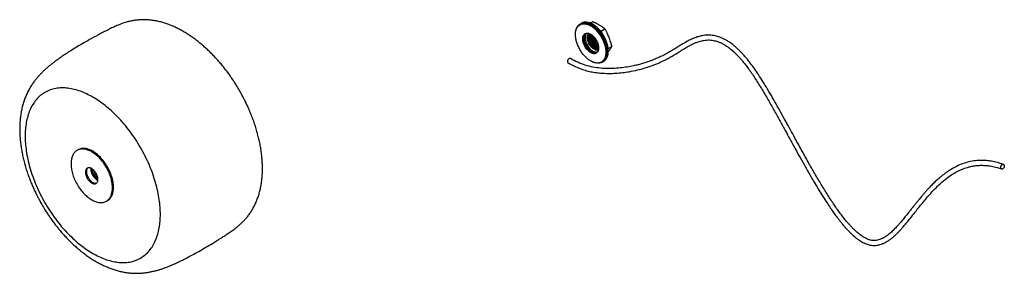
# Paper-space layout '_Isométrica' of a CAD drawing. Header units: millimetres. Extents: x -529 to 477, y -277 to -18.
import ezdxf

# ---------------------------------------------------------------- set-up
doc = ezdxf.new("R2010")
doc.units = ezdxf.units.MM

psp = doc.layouts.new('_Isométrica')

# ---------------------------------------------------------------- linework, layer by layer
at = {"color": 7, "linetype": 'Continuous', "lineweight": 25}
for p, q in [((53.9, -21.2), (56.3, -19.9)), ((43.9, -22.1), (43.5, -22.4)), ((43.6, -22.5), (43.8, -22.3)), ((45.3, -21.3), (44.3, -21.9)), ((65.3, -29.4), (63.8, -28.7)), ((65.3, -29.4), (69.1, -27.2)), ((65.9, -31.4), (65.3, -29.4)), ((47.6, -37.6), (47.5, -36.9)), ((53.6, -35), (54, -32.6)), ((54.5, -34.5), (54.7, -33)), ((71.2, -50.6), (71.2, -49.4)), ((72.4, -47.3), (72.2, -47)), ((72.4, -47.3), (76.2, -45.1)), ((66.8, -60.9), (67.8, -60.3)), ((70, -50.6), (70, -51)), ((70.7, -51), (70.6, -52)), ((65.7, -61.3), (64.2, -61.8)), ((66, -61.3), (66.4, -61.1)), ((-469.7, -150.8), (-470.7, -151.4)), ((-440.7, -203.3), (-439.7, -202.7))]:
    psp.add_line(p, q, dxfattribs=at)
for points, knots in [([(-304.7, -90.2), (-305.7, -88.4), (-307.2, -85.8), (-309.5, -82.2), (-311.5, -79.1), (-314, -75.4), (-316.7, -71.7), (-319.6, -67.9), (-322.7, -64), (-326, -60.2), (-329.4, -56.4), (-332.9, -52.8), (-336.5, -49.2), (-340.3, -45.8), (-344.1, -42.5), (-348, -39.3), (-351.9, -36.4), (-356, -33.6), (-360, -31), (-364.2, -28.6), (-368.3, -26.5), (-372.5, -24.5), (-376.7, -22.8), (-380.9, -21.4), (-385.1, -20.1), (-389.2, -19.2), (-393.4, -18.5), (-397.5, -18), (-401.6, -17.8), (-405.5, -17.9), (-409.3, -18.2), (-413, -18.7), (-416.4, -19.3), (-419.5, -20.1), (-422.4, -21), (-425.1, -21.9), (-427.6, -22.9), (-429.9, -23.8), (-432.1, -24.8), (-434.3, -25.8), (-436.4, -26.8), (-438.4, -27.9), (-440.5, -28.9), (-443.2, -30.3), (-448.4, -33), (-455.4, -36.8), (-463.3, -41.2), (-470, -45.1), (-475.7, -48.6), (-480.7, -51.8), (-485, -54.7), (-488.8, -57.3), (-492.2, -59.7), (-495.2, -61.9), (-497.9, -64.1), (-500.5, -66.2), (-503, -68.4), (-505.6, -70.8), (-508, -73.3), (-510.4, -75.8), (-512.7, -78.6), (-515, -81.5), (-517.2, -84.8), (-519.4, -88.4), (-521.4, -92.2), (-523.3, -96.2), (-524.8, -100.4), (-526.2, -104.8), (-527.3, -109.3), (-528.2, -114), (-528.8, -118.8), (-529.2, -123.6), (-529.4, -128.5), (-529.3, -133.5), (-529, -138.6), (-528.5, -143.7), (-527.8, -148.8), (-526.9, -154), (-525.8, -159.2), (-524.5, -164.4), (-523, -169.5), (-521.4, -174.7), (-519.5, -179.7), (-517.6, -184.7), (-515.5, -189.5), (-513.5, -193.9), (-511.6, -197.7), (-509.8, -201.1), (-508.2, -204.1), (-507.1, -206), (-506.7, -206.8)], [0, 0, 0, 0, 0.01437, 0.020198, 0.02987, 0.039907, 0.050669, 0.061894, 0.073477, 0.085333, 0.097404, 0.109646, 0.122026, 0.134518, 0.147104, 0.159766, 0.172491, 0.18527, 0.198092, 0.210947, 0.223827, 0.236722, 0.24962, 0.262508, 0.275365, 0.288162, 0.300855, 0.313385, 0.325659, 0.337546, 0.348875, 0.359457, 0.369134, 0.37784, 0.385612, 0.392566, 0.398861, 0.404668, 0.410163, 0.415516, 0.420899, 0.426431, 0.432274, 0.438619, 0.450456, 0.478489, 0.501514, 0.521338, 0.538354, 0.553006, 0.565693, 0.576761, 0.586511, 0.595208, 0.603026, 0.610436, 0.618443, 0.626406, 0.634484, 0.642826, 0.651625, 0.661082, 0.671399, 0.682771, 0.695357, 0.707498, 0.720227, 0.733338, 0.746659, 0.760071, 0.773497, 0.786894, 0.800246, 0.813549, 0.8268, 0.839998, 0.853145, 0.86624, 0.879282, 0.892269, 0.905192, 0.918037, 0.930775, 0.943342, 0.955594, 0.967099, 0.97671, 0.984585, 0.994019, 1, 1, 1, 1]), ([(69.1, -27.2), (68.9, -27.1), (68.6, -26.9), (68.1, -26.5), (67.7, -26.2), (67.2, -25.8), (66.7, -25.5), (65.9, -25), (64.8, -24.2), (63.2, -23.3), (61.5, -22.3), (60, -21.6), (58.7, -20.9), (57.5, -20.4), (56.7, -20), (56.3, -19.9)], [0, 0, 0, 0, 0.04324, 0.085769, 0.127593, 0.168716, 0.209144, 0.248881, 0.375717, 0.500002, 0.624284, 0.751123, 0.831285, 0.914231, 1, 1, 1, 1]), ([(38.9, -32.7), (38.9, -32.7), (38.8, -31.5), (39.1, -29.4), (39.9, -26.4), (41.4, -24), (43.5, -22.2), (46, -21.3), (48.9, -21.3), (51.6, -21.9), (53.3, -22.7), (54, -23.1)], [0, 0, 0, 0, 0.002002, 0.122209, 0.249617, 0.382322, 0.517843, 0.653363, 0.786068, 0.913476, 1, 1, 1, 1]), ([(38.9, -33.1), (38.9, -32), (39, -29.8), (39.9, -27), (41.3, -24.6), (43.4, -22.9), (45.9, -22), (48.6, -21.9), (51.1, -22.5), (52.7, -23.2), (53.2, -23.5)], [0, 0, 0, 0, 0.12276, 0.252873, 0.388396, 0.526795, 0.665193, 0.800716, 0.93083, 1, 1, 1, 1]), ([(44.3, -21.9), (45.1, -21.6), (46.7, -20.9), (49.6, -20.8), (52.5, -21.6), (55.5, -23), (58.5, -25), (61.4, -27.7), (64.3, -31), (66.8, -34.9), (68.9, -39), (70.4, -43.2), (71.3, -47.1), (71.4, -49.5), (71.4, -50.6)], [0, 0, 0, 0, 0.087541, 0.173297, 0.25563, 0.33331, 0.41099, 0.493323, 0.579079, 0.666655, 0.754231, 0.839987, 0.92232, 1, 1, 1, 1]), ([(72.5, -50), (72.4, -48.9), (72.3, -46.5), (71.4, -42.5), (70, -38.4), (67.9, -34.3), (65.4, -30.4), (62.5, -27.1), (59.5, -24.4), (56.6, -22.3), (53.6, -20.9), (50.6, -20.2), (47.8, -20.2), (46.1, -21), (45.3, -21.3)], [0, 0, 0, 0, 0.07768, 0.160013, 0.245769, 0.333345, 0.420921, 0.506677, 0.58901, 0.66669, 0.74437, 0.826703, 0.912459, 1, 1, 1, 1]), ([(53.2, -23.5), (53.6, -23.7), (55, -24.3), (57.4, -26), (60.2, -28.6), (63, -31.9), (65.5, -35.6), (67.5, -39.7), (69, -43.7), (69.8, -47.4), (69.9, -49.6), (70, -50.6)], [0, 0, 0, 0, 0.049061, 0.161447, 0.280565, 0.404635, 0.531339, 0.658042, 0.782112, 0.90123, 1, 1, 1, 1]), ([(54, -23.1), (54.3, -23.2), (55.5, -23.8), (57.8, -25.4), (60.7, -28.1), (63.6, -31.4), (66.1, -35.3), (68.2, -39.4), (69.7, -43.6), (70.6, -47.5), (70.7, -49.9), (70.7, -51)], [0, 0, 0, 0, 0.031617, 0.144449, 0.26404, 0.388602, 0.515808, 0.643014, 0.767577, 0.887168, 1, 1, 1, 1]), ([(71, -51.8), (71, -51.5), (71.2, -50.1), (70.9, -47.3), (70, -43.4), (68.5, -39.2), (66.5, -35.1), (63.9, -31.2), (61.1, -27.9), (58.1, -25.2), (55.8, -23.6), (54.6, -23), (54.3, -22.9)], [0, 0, 0, 0, 0.0340715, 0.1430593, 0.2585755, 0.3788941, 0.501766, 0.6246379, 0.7449565, 0.8604727, 0.9694605, 1, 1, 1, 1]), ([(55.2, -23.1), (55, -23), (54.8, -22.9), (54.6, -22.8), (54.6, -22.8)], [0, 0, 0, 0, 0.904161, 1, 1, 1, 1]), ([(71, -49.2), (70.9, -48.5), (70.8, -46.6), (70, -43.1), (68.6, -39.1), (66.6, -35), (64.1, -31.3), (61.3, -28), (58.4, -25.3), (56.5, -24.1), (55.5, -23.5)], [0, 0, 0, 0, 0.079924, 0.208534, 0.342491, 0.479291, 0.616091, 0.750048, 0.878658, 1, 1, 1, 1]), ([(76.2, -45.1), (76.1, -44.8), (76, -44.3), (75.8, -43.5), (75.5, -42.7), (75.3, -41.9), (75.1, -41.1), (74.7, -39.9), (74.1, -38.1), (73.2, -35.8), (72.3, -33.6), (71.4, -31.7), (70.6, -30), (69.9, -28.7), (69.3, -27.7), (69.1, -27.2)], [0, 0, 0, 0, 0.043716, 0.086602, 0.128663, 0.169904, 0.210331, 0.249951, 0.377099, 0.501268, 0.624739, 0.751175, 0.830875, 0.913802, 1, 1, 1, 1]), ([(31.2, -61.7), (33, -62.7), (36.4, -64.6), (41.8, -67.1), (47.4, -69.2), (53.1, -70.7), (58.8, -71.8), (65.3, -72.5), (72.4, -72.8), (80, -72.6), (87.1, -71.9), (94.5, -70.9), (102.1, -69.3), (109.7, -67.3), (115.1, -65.5), (118.8, -64.1), (121, -63.2), (122.9, -62.5), (124.6, -61.7), (126.7, -60.8), (129.5, -59.5), (132.9, -57.8), (136.8, -55.6), (140.9, -53.2), (145.3, -50.4), (149.8, -47.6), (154.2, -45), (158, -43), (161.3, -41.5), (164.1, -40.5), (166.7, -39.7), (169.1, -39.1), (171.5, -38.7), (174.2, -38.5), (177.1, -38.6), (179.8, -39), (182.1, -39.5), (184.3, -40.2), (186.6, -41), (189.3, -42.3), (192.5, -44.2), (196.2, -46.7), (199.8, -49.7), (203.1, -52.9), (205.8, -55.6), (207.7, -57.8), (209.2, -59.6), (210.6, -61.2), (212.4, -63.5), (215, -66.8), (218.2, -71.2), (221.5, -76.2), (224.9, -81.3), (228.2, -86.7), (231.6, -92.4), (235.9, -99.7), (241, -108.7), (246.8, -119), (252, -128.6), (256.8, -137.3), (261.4, -145.7), (266.2, -154.4), (271.4, -163.7), (277, -173.7), (282.2, -182.6), (286.9, -190.4), (290.8, -196.8), (294.8, -203), (298.5, -208.6), (301.8, -213.5), (304.8, -217.6), (307.3, -220.9), (309.2, -223.4), (310.7, -225.1), (311.9, -226.6), (313.3, -228.4), (315.3, -230.7), (317.8, -233.4), (321.2, -236.7), (325.1, -240.3), (329.6, -243.6), (334, -246.1), (338.1, -247.7), (341.6, -248.4), (344.5, -248.6), (347.5, -248.4), (350.4, -247.7), (353.3, -246.7), (356.1, -245.4), (358.8, -243.7), (361.4, -241.8), (364.1, -239.7), (366.5, -237.4), (368.7, -235.2), (370.9, -233), (373.2, -230.4), (375.8, -227.4), (378.7, -224), (382.2, -219.6), (386, -214.8), (389.9, -209.8), (393.6, -205.3), (397.1, -201.1), (401.3, -196.2), (406.2, -190.9), (412.1, -185.1), (418.2, -180), (424.1, -175.8), (429.7, -172.6), (435.3, -170.1), (440.5, -168.4), (445.3, -167.3), (449.7, -166.7), (454, -166.6), (458.4, -166.7), (463.1, -167.3), (468.6, -168.4), (472.6, -169.7), (474.8, -170.4)], [0, 0, 0, 0, 0.009433, 0.018616, 0.027536, 0.036173, 0.044502, 0.052508, 0.063901, 0.074579, 0.08457, 0.093907, 0.106851, 0.118632, 0.129243, 0.133633, 0.137465, 0.140738, 0.143584, 0.146995, 0.152449, 0.159148, 0.167091, 0.176259, 0.185695, 0.197088, 0.207413, 0.216683, 0.223761, 0.230123, 0.235817, 0.241005, 0.245971, 0.251988, 0.258256, 0.263694, 0.268306, 0.271889, 0.276246, 0.281436, 0.287466, 0.294347, 0.30189, 0.308511, 0.313862, 0.317928, 0.320706, 0.323259, 0.326398, 0.332702, 0.340282, 0.348194, 0.356353, 0.364755, 0.373398, 0.382278, 0.398627, 0.414247, 0.429106, 0.441731, 0.453899, 0.466868, 0.480925, 0.496072, 0.512313, 0.522033, 0.532111, 0.542093, 0.551015, 0.558844, 0.565578, 0.571212, 0.575745, 0.578154, 0.580353, 0.583454, 0.587573, 0.592718, 0.598655, 0.607335, 0.615602, 0.623507, 0.631734, 0.637504, 0.643259, 0.648475, 0.655255, 0.661526, 0.668114, 0.675022, 0.68225, 0.689715, 0.697462, 0.704114, 0.710396, 0.717876, 0.726606, 0.736582, 0.7474, 0.763058, 0.776883, 0.788925, 0.800873, 0.81359, 0.831358, 0.850018, 0.86949, 0.885937, 0.90094, 0.914688, 0.928893, 0.938737, 0.948646, 0.958625, 0.966949, 0.976617, 0.987631, 1, 1, 1, 1]), ([(476.4, -165.7), (474.3, -165), (470.2, -163.6), (464.5, -162.4), (459.5, -161.8), (454.1, -161.5), (447.9, -161.8), (441.2, -163), (434.7, -164.9), (428.6, -167.6), (423, -170.6), (418.6, -173.6), (415, -176.3), (412, -178.7), (408.8, -181.5), (405.4, -184.6), (402.2, -187.9), (399.3, -191), (396.9, -193.7), (395, -195.8), (393.6, -197.5), (392.4, -199), (390.9, -200.7), (389.3, -202.7), (387.3, -205.1), (385.1, -207.8), (382.7, -210.8), (380, -214.3), (377, -218), (374, -221.7), (371.3, -225), (368.7, -227.9), (365.9, -230.9), (363.3, -233.5), (361.1, -235.6), (359.4, -237), (358, -238.1), (356.6, -239.1), (355.3, -240), (353.6, -241), (351.5, -242), (349, -242.9), (346.4, -243.5), (344.1, -243.6), (342.1, -243.4), (340.1, -243), (338.1, -242.3), (335.6, -241.2), (332.6, -239.5), (329.2, -237.1), (325.8, -234.2), (322.8, -231.3), (320.3, -228.7), (318.4, -226.6), (317, -225), (315.8, -223.5), (314, -221.3), (311.5, -218.1), (308.4, -214), (305.1, -209.5), (301.9, -204.7), (298.6, -199.7), (295.3, -194.5), (290.8, -187.2), (285.2, -177.8), (278.4, -166), (271.5, -153.6), (265.3, -142.4), (259.8, -132.3), (255.1, -123.7), (250.2, -114.9), (245.3, -106.2), (240.4, -97.5), (235.5, -89.1), (230.7, -81.2), (226.2, -74.2), (222, -68), (218.8, -63.6), (216.6, -60.7), (215.3, -59), (214, -57.5), (212.8, -56.1), (211.3, -54.3), (209.6, -52.4), (207.5, -50.3), (205.3, -48), (202.6, -45.6), (199.5, -43), (196.1, -40.6), (192.7, -38.5), (189.5, -36.9), (186.7, -35.7), (184, -34.8), (181.5, -34.2), (178.7, -33.8), (175.6, -33.5), (172.6, -33.6), (169.8, -33.9), (167.5, -34.4), (165.4, -34.9), (162.5, -35.7), (158.7, -37.2), (153.8, -39.6), (149.2, -42.2), (144.9, -44.8), (141.1, -47.2), (137.2, -49.6), (133.5, -51.8), (130.2, -53.5), (127.4, -54.9), (125, -56.1), (123.1, -56.9), (121.2, -57.7), (119, -58.7), (116.2, -59.8), (112.7, -61), (108.7, -62.3), (104.2, -63.6), (99.1, -64.8), (93.2, -66), (86.4, -67), (79.2, -67.6), (71.8, -67.8), (64.4, -67.5), (56.6, -66.4), (48.7, -64.4), (40.9, -61.4), (36.2, -58.8), (33.7, -57.4)], [0, 0, 0, 0, 0.012196, 0.023147, 0.032848, 0.041296, 0.056105, 0.070715, 0.085432, 0.100493, 0.114837, 0.128242, 0.136267, 0.145013, 0.154476, 0.164658, 0.175324, 0.184808, 0.192785, 0.199257, 0.203287, 0.207173, 0.212013, 0.217815, 0.224578, 0.2323, 0.240964, 0.249599, 0.261519, 0.27204, 0.281165, 0.289303, 0.298464, 0.308908, 0.314469, 0.319511, 0.323938, 0.327751, 0.33122, 0.335496, 0.34185, 0.348906, 0.355105, 0.360393, 0.365064, 0.368617, 0.372587, 0.377401, 0.383077, 0.389637, 0.396767, 0.40294, 0.407942, 0.411756, 0.41439, 0.416877, 0.419821, 0.425936, 0.433119, 0.440588, 0.448297, 0.456242, 0.464423, 0.472839, 0.490001, 0.507979, 0.526764, 0.546356, 0.559083, 0.572128, 0.585493, 0.599007, 0.61175, 0.62514, 0.637374, 0.648448, 0.658368, 0.667116, 0.670316, 0.673213, 0.675806, 0.678107, 0.681007, 0.685067, 0.688876, 0.693346, 0.69848, 0.704109, 0.711102, 0.717349, 0.722842, 0.728425, 0.732907, 0.737318, 0.742468, 0.748353, 0.754651, 0.760121, 0.764644, 0.768729, 0.773222, 0.782733, 0.793792, 0.806431, 0.81461, 0.823322, 0.832471, 0.840797, 0.847302, 0.8528, 0.857293, 0.860784, 0.863569, 0.867703, 0.87272, 0.878618, 0.88566, 0.89246, 0.900302, 0.909184, 0.919106, 0.930063, 0.93998, 0.950573, 0.961829, 0.973772, 0.986473, 1, 1, 1, 1]), ([(54.4, -60), (53.5, -59.5), (52.6, -58.8), (50.7, -57.3), (49.7, -56.4), (47.8, -54.5), (46.8, -53.4), (45, -51), (44.2, -49.7), (42.7, -47.1), (42, -45.7), (40.8, -43), (40.4, -41.6), (39.6, -39), (39.3, -37.7), (39, -35.3), (38.9, -34.1), (38.9, -33.1)], [0, 0, 0, 0, 0.125, 0.125, 0.25, 0.25, 0.375, 0.375, 0.5, 0.5, 0.625, 0.625, 0.75, 0.75, 0.875, 0.875, 1, 1, 1, 1]), ([(46.3, -37.4), (46.3, -36.8), (46.4, -35.6), (46.8, -34.2), (47.6, -32.9), (48.7, -32), (50, -31.5), (51.4, -31.5), (52.9, -31.9), (54.1, -32.4), (54.7, -32.8), (54.8, -32.9)], [0, 0, 0, 0, 0.11343, 0.233655, 0.358877, 0.486758, 0.614638, 0.73986, 0.860085, 0.973515, 1, 1, 1, 1]), ([(54.4, -51.4), (54.4, -51.4), (54.2, -51.3), (54, -51.1), (53.7, -51), (53.5, -50.8), (53.2, -50.6), (52.8, -50.3), (52.2, -49.8), (51.4, -49), (50.7, -48.2), (49.7, -47), (48.7, -45.4), (47.8, -43.6), (47.2, -42.2), (46.9, -41.1), (46.6, -40.1), (46.5, -39.4), (46.4, -38.8), (46.4, -38.5), (46.3, -38.2), (46.3, -37.9), (46.3, -37.6), (46.3, -37.4), (46.3, -37.4)], [0, 0, 0, 0, 0.019457, 0.038878, 0.058282, 0.077685, 0.097107, 0.116565, 0.178327, 0.24009, 0.304426, 0.368764, 0.5, 0.631236, 0.695572, 0.75991, 0.821671, 0.883435, 0.902892, 0.922313, 0.941716, 0.96112, 0.980542, 1, 1, 1, 1]), ([(55.7, -51.3), (55.4, -51.1), (54.6, -50.8), (53.3, -49.9), (51.9, -48.6), (50.5, -46.9), (49.3, -45), (48.3, -43), (47.5, -41), (47.1, -39.1), (47, -37.5), (47.1, -36.6), (47.1, -36.2)], [0, 0, 0, 0, 0.0668996, 0.167346, 0.2738092, 0.3846984, 0.4979408, 0.6111833, 0.7220725, 0.8285356, 0.9289821, 1, 1, 1, 1]), ([(47.1, -36.2), (47.1, -36.1), (47.2, -35.4), (47.5, -34.3), (48.3, -33.1), (49.1, -32.3), (49.9, -32.1), (50.2, -32)], [0, 0, 0, 0, 0.067277, 0.310664, 0.56417, 0.823055, 1, 1, 1, 1]), ([(47.5, -36), (47.4, -36.4), (47.3, -37.3), (47.5, -38.9), (47.9, -40.8), (48.6, -42.8), (49.6, -44.8), (50.9, -46.7), (52.3, -48.4), (53.7, -49.7), (55, -50.6), (55.8, -50.9), (56.1, -51.1)], [0, 0, 0, 0, 0.071018, 0.171464, 0.277927, 0.388817, 0.502059, 0.615302, 0.726191, 0.832654, 0.9331, 1, 1, 1, 1]), ([(47.4, -37.4), (47.4, -37.8), (47.5, -38.8), (47.9, -40.6), (48.7, -42.7), (49.7, -44.8), (51, -46.7), (52.5, -48.5), (53.8, -49.7), (54.6, -50.2), (54.9, -50.4)], [0, 0, 0, 0, 0.0811818, 0.2167135, 0.3578798, 0.5020419, 0.646204, 0.7873703, 0.922902, 1, 1, 1, 1]), ([(47.5, -36.9), (47.5, -36.7), (47.5, -36.3), (47.6, -36), (47.6, -35.8)], [0, 0, 0, 0, 0.673278, 1, 1, 1, 1]), ([(61, -51), (60.6, -51.1), (59.8, -51.5), (58.4, -51.5), (57, -51.2), (55.5, -50.5), (54.1, -49.5), (52.6, -48.2), (51.2, -46.5), (50, -44.6), (49, -42.6), (48.2, -40.6), (47.8, -38.7), (47.7, -36.9), (47.8, -35.3), (48.2, -33.9), (49, -32.7), (49.6, -32.1), (50, -31.9), (50, -31.9)], [0, 0, 0, 0, 0.065654, 0.129969, 0.191716, 0.249974, 0.308232, 0.36998, 0.434295, 0.499974, 0.565654, 0.629969, 0.691716, 0.749974, 0.808232, 0.86998, 0.934295, 0.999974, 1, 1, 1, 1]), ([(50.3, -32), (50.2, -32), (49.8, -32.3), (49.3, -33.3), (48.9, -34.7), (48.7, -36.3), (48.9, -38.1), (49.3, -40), (50, -42), (51, -44), (52.3, -45.9), (53.7, -47.5), (55.1, -48.9), (56.6, -49.9), (58, -50.5), (59.5, -50.9), (60.5, -50.9), (61, -50.7), (61.1, -50.7)], [0, 0, 0, 0, 0.015845, 0.087546, 0.156385, 0.221334, 0.286283, 0.355122, 0.426823, 0.500045, 0.573268, 0.644969, 0.713808, 0.778756, 0.843705, 0.912544, 0.984245, 1, 1, 1, 1]), ([(51, -36), (51, -35.5), (51.1, -34.5), (51.5, -33.3), (51.9, -32.4), (52.4, -32.1), (52.5, -32)], [0, 0, 0, 0, 0.2780491, 0.5727532, 0.8797094, 1, 1, 1, 1]), ([(62.2, -48.8), (62, -48.9), (61.6, -49.1), (60.5, -49), (59.3, -48.7), (58, -48.1), (56.7, -47.2), (55.4, -46), (54.1, -44.6), (53, -42.9), (52.1, -41.1), (51.4, -39.3), (51.1, -37.5), (51, -36.5), (51, -36)], [0, 0, 0, 0, 0.035453, 0.126104, 0.213138, 0.295252, 0.377366, 0.464399, 0.555051, 0.647626, 0.740201, 0.830852, 0.917886, 1, 1, 1, 1]), ([(51.8, -36), (51.9, -35.1), (52, -33.8), (52.7, -32.6), (53.1, -32.3), (53.3, -32.2)], [0, 0, 0, 0, 0.551009, 0.8476268, 1, 1, 1, 1]), ([(62.4, -48), (62.2, -48.1), (61.7, -48.3), (60.4, -48.3), (58.3, -47.6), (56.2, -45.9), (54.7, -44.1), (53.6, -42.5), (52.8, -40.8), (52, -38.6), (51.9, -37), (51.8, -36)], [0, 0, 0, 0, 0.0460785, 0.1359408, 0.3028727, 0.4698046, 0.559667, 0.6514364, 0.7432057, 0.8330681, 1, 1, 1, 1]), ([(57.4, -46.8), (57, -46.4), (56.1, -45.7), (54.9, -44.2), (53.7, -42.5), (52.8, -40.6), (52.1, -38.8), (51.9, -37.7), (51.8, -37.1)], [0, 0, 0, 0, 0.154634, 0.32547, 0.499931, 0.674393, 0.845229, 1, 1, 1, 1]), ([(52.7, -35.5), (52.7, -34.6), (52.8, -33.4), (53.4, -32.6), (53.5, -32.4)], [0, 0, 0, 0, 0.748305, 1, 1, 1, 1]), ([(62.4, -47.7), (62.1, -47.7), (61.2, -47.8), (59.2, -47), (57.1, -45.4), (55.6, -43.6), (54.6, -42), (53.7, -40.3), (52.9, -38.1), (52.8, -36.5), (52.7, -35.5)], [0, 0, 0, 0, 0.061384, 0.2427199, 0.4240558, 0.5216721, 0.6213599, 0.7210478, 0.8186641, 1, 1, 1, 1]), ([(58.3, -46.3), (57.9, -45.9), (57, -45.1), (55.8, -43.7), (54.6, -41.9), (53.7, -40.1), (53.1, -38.3), (52.8, -37.1), (52.7, -36.6)], [0, 0, 0, 0, 0.154634, 0.32547, 0.499931, 0.674393, 0.845229, 1, 1, 1, 1]), ([(53.5, -32.4), (53.5, -32.4), (54, -32.5), (54.5, -32.8), (54.9, -33.1)], [0, 0, 0, 0, 0.123267, 1, 1, 1, 1]), ([(62.4, -47.1), (61.6, -46.9), (60.1, -46.5), (58, -44.8), (56.5, -43), (55.5, -41.5), (54.6, -39.8), (53.8, -37.5), (53.7, -36), (53.6, -35)], [0, 0, 0, 0, 0.184262, 0.379596, 0.484748, 0.592131, 0.699514, 0.804666, 1, 1, 1, 1]), ([(59.2, -45.7), (58.8, -45.4), (57.9, -44.6), (56.7, -43.1), (55.5, -41.4), (54.6, -39.6), (54, -37.8), (53.7, -36.6), (53.6, -36.1)], [0, 0, 0, 0, 0.154634, 0.32547, 0.499931, 0.674393, 0.845229, 1, 1, 1, 1]), ([(62.4, -46.3), (62, -46.2), (60.7, -45.8), (58.9, -44.3), (57.4, -42.5), (56.4, -40.9), (55.5, -39.2), (54.7, -37), (54.6, -35.5), (54.5, -34.5)], [0, 0, 0, 0, 0.122875, 0.332909, 0.445973, 0.561438, 0.676902, 0.789966, 1, 1, 1, 1]), ([(54.5, -35.6), (54.6, -36.1), (54.9, -37.2), (55.5, -39.1), (56.4, -40.9), (57.6, -42.6), (58.8, -44.1), (59.7, -44.8), (60.1, -45.2)], [0, 0, 0, 0, 0.154771, 0.325607, 0.500069, 0.67453, 0.845366, 1, 1, 1, 1]), ([(54.8, -32.9), (55.2, -33.1), (56.1, -33.7), (57.5, -35), (58.9, -36.7), (60.2, -38.7), (61.3, -40.8), (62.1, -42.9), (62.3, -44.3), (62.4, -44.9)], [0, 0, 0, 0, 0.1045313, 0.2490733, 0.3996244, 0.5533704, 0.7071165, 0.8576676, 1, 1, 1, 1]), ([(55.5, -33.4), (55.4, -33.6), (55.2, -34.6), (55.6, -36.5), (56.4, -38.7), (57.3, -40.4), (58.3, -42), (59.8, -43.8), (61.3, -45.1), (62.2, -45.4), (62.4, -45.4)], [0, 0, 0, 0, 0.050848, 0.268821, 0.38616, 0.505988, 0.625817, 0.743156, 0.961129, 1, 1, 1, 1]), ([(55.4, -35), (55.5, -35.6), (55.8, -36.7), (56.4, -38.5), (57.3, -40.4), (58.5, -42.1), (59.7, -43.6), (60.6, -44.3), (61, -44.7)], [0, 0, 0, 0, 0.1547714, 0.3256074, 0.5000688, 0.6745302, 0.8453663, 1, 1, 1, 1]), ([(56.3, -34.5), (56.4, -35.1), (56.7, -36.2), (57.3, -38), (58.2, -39.9), (59.4, -41.6), (60.6, -43), (61.5, -43.8), (61.9, -44.2)], [0, 0, 0, 0, 0.154771, 0.325607, 0.500069, 0.67453, 0.845366, 1, 1, 1, 1]), ([(56.4, -34.1), (56.5, -34.9), (56.6, -36.2), (57.3, -38.2), (58.2, -39.9), (59.2, -41.5), (60.6, -43.1), (61.7, -43.9), (62.3, -44.4)], [0, 0, 0, 0, 0.209859, 0.353435, 0.500057, 0.646679, 0.790254, 1, 1, 1, 1]), ([(57.1, -34.8), (57.2, -35.2), (57.4, -36.2), (58, -37.8), (58.8, -39.5), (59.9, -41.1), (61, -42.4), (61.8, -43.1), (62.1, -43.4)], [0, 0, 0, 0, 0.133419, 0.314825, 0.500081, 0.685337, 0.866743, 1, 1, 1, 1]), ([(62.6, -46.7), (62.6, -46.8), (62.6, -47), (62.6, -47.3), (62.5, -47.6), (62.5, -47.8), (62.5, -48.1), (62.4, -48.6), (62.3, -49.2), (62, -49.9), (61.7, -50.5), (61.1, -51.3), (60.2, -52.1), (59.2, -52.5), (58.2, -52.6), (57.5, -52.5), (56.7, -52.4), (56.1, -52.2), (55.7, -52), (55.4, -51.9), (55.2, -51.8), (54.9, -51.7), (54.7, -51.6), (54.5, -51.5), (54.4, -51.4)], [0, 0, 0, 0, 0.019457, 0.038879, 0.058282, 0.077686, 0.097107, 0.116565, 0.178327, 0.24009, 0.304426, 0.368764, 0.5, 0.631236, 0.695572, 0.75991, 0.821671, 0.883435, 0.902892, 0.922313, 0.941716, 0.96112, 0.980542, 1, 1, 1, 1]), ([(56.3, -51), (56.2, -51), (55.7, -50.8), (55.2, -50.5), (54.8, -50.2)], [0, 0, 0, 0, 0.325685, 1, 1, 1, 1]), ([(62.3, -44.8), (62.4, -45.3), (62.5, -46.4), (62.4, -47.4), (62.3, -47.8), (62.3, -47.8)], [0, 0, 0, 0, 0.484842, 0.9837555, 1, 1, 1, 1]), ([(62.4, -44.9), (62.4, -44.9), (62.6, -45.6), (62.6, -46.2), (62.6, -46.7)], [0, 0, 0, 0, 0.015944, 1, 1, 1, 1]), ([(67.8, -60.3), (67.8, -60.3), (68.7, -60), (69.9, -58.6), (71.4, -56.3), (72.3, -53.3), (72.4, -51.1), (72.5, -50)], [0, 0, 0, 0, 0.000103, 0.262794, 0.520027, 0.766992, 1, 1, 1, 1]), ([(72.4, -50.6), (73.1, -49.7), (74.6, -47.7), (75.6, -46), (76.2, -45.1)], [0, 0, 0, 0, 0.443189, 1, 1, 1, 1]), ([(32.5, -57.5), (32.3, -57.7), (31.9, -57.9), (31.5, -58.4), (31.2, -58.8), (31, -59.3), (30.8, -59.9), (30.7, -60.6), (30.8, -61.2), (31, -61.6), (31.1, -61.7), (31.2, -61.7), (31.2, -61.7)], [0, 0, 0, 0, 0.159632, 0.245565, 0.333322, 0.421078, 0.507011, 0.666643, 0.826275, 0.912208, 0.999965, 1, 1, 1, 1]), ([(33.7, -57.4), (33.6, -57.4), (33.5, -57.3), (33, -57.3), (32.7, -57.4), (32.5, -57.5)], [0, 0, 0, 0, 0.26324, 0.521061, 1, 1, 1, 1]), ([(70, -51), (70, -52.1), (69.9, -53.1), (69.6, -55.2), (69.3, -56.1), (68.5, -57.9), (68, -58.7), (66.9, -60.1), (66.2, -60.7), (64.7, -61.5), (63.8, -61.8), (62.1, -62.2), (61.1, -62.2), (59.2, -61.9), (58.2, -61.7), (56.3, -61), (55.4, -60.5), (54.4, -60)], [0, 0, 0, 0, 0.125, 0.125, 0.25, 0.25, 0.375, 0.375, 0.5, 0.5, 0.625, 0.625, 0.75, 0.75, 0.875, 0.875, 1, 1, 1, 1]), ([(70.6, -52), (70.6, -52.8), (70.5, -54.7), (69.7, -57.3), (68.2, -59.7), (66.1, -61.5), (63.6, -62.4), (60.7, -62.5), (57.8, -61.7), (55.7, -60.9), (54.8, -60.2), (54.8, -60.2)], [0, 0, 0, 0, 0.082951, 0.210857, 0.344081, 0.480131, 0.616182, 0.749405, 0.877311, 0.997988, 1, 1, 1, 1]), ([(60.9, -50.8), (60.7, -51), (60.2, -51.5), (59.1, -51.9), (57.7, -51.9), (56.6, -51.7), (55.9, -51.3), (55.7, -51.3)], [0, 0, 0, 0, 0.160538, 0.421598, 0.677233, 0.922664, 1, 1, 1, 1]), ([(71.4, -50.6), (71.4, -51.7), (71.3, -54), (70.4, -56.9), (68.9, -59.2), (67.6, -60.6), (66.8, -60.9), (66.8, -60.9)], [0, 0, 0, 0, 0.233008, 0.479973, 0.737206, 0.999897, 1, 1, 1, 1]), ([(71.2, -51.6), (71.2, -51.6), (71.2, -51.2), (71.2, -50.9), (71.2, -50.6)], [0, 0, 0, 0, 0.276004, 1, 1, 1, 1]), ([(-523.8, -136.8), (-523.8, -134.5), (-523.7, -132.2), (-523.3, -127.5), (-523, -125.2), (-522.2, -120.7), (-521.7, -118.5), (-520.5, -114.3), (-519.8, -112.2), (-518.1, -108.3), (-517.1, -106.4), (-515, -102.9), (-513.8, -101.2), (-511.2, -98.1), (-509.8, -96.7), (-506.8, -94.2), (-505.2, -93.1), (-501.9, -91.1), (-500.1, -90.3), (-496.4, -89), (-494.5, -88.5), (-490.5, -87.7), (-488.5, -87.6), (-484.4, -87.5), (-482.2, -87.6), (-478, -88.1), (-475.8, -88.5), (-471.5, -89.6), (-469.4, -90.2), (-465.1, -91.8), (-463, -92.7), (-458.8, -94.7), (-456.7, -95.7), (-452.6, -98.1), (-450.6, -99.4), (-446.4, -102.3), (-444.2, -103.8), (-440, -107.2), (-437.8, -109), (-433.5, -112.9), (-431.4, -115), (-427.1, -119.4), (-425, -121.7), (-420.8, -126.6), (-418.8, -129.1), (-414.9, -134.4), (-412.9, -137.1), (-409.3, -142.7), (-407.5, -145.6), (-404.1, -151.4), (-402.5, -154.4), (-399.5, -160.4), (-398.1, -163.4), (-395.5, -169.5), (-394.3, -172.5), (-392.2, -178.5), (-391.2, -181.5), (-389.6, -187.4), (-388.8, -190.3), (-387.6, -196), (-387.1, -198.8), (-386.3, -204.2), (-386, -206.8), (-385.6, -211.9), (-385.5, -214.3), (-385.5, -219), (-385.6, -221.4), (-386, -226), (-386.3, -228.3), (-387.1, -232.8), (-387.6, -235), (-388.8, -239.2), (-389.6, -241.3), (-391.2, -245.2), (-392.2, -247.1), (-394.3, -250.6), (-395.5, -252.3), (-398.1, -255.4), (-399.5, -256.8), (-402.5, -259.3), (-404.1, -260.4), (-407.5, -262.4), (-409.3, -263.2), (-412.9, -264.5), (-414.9, -265.1), (-418.8, -265.8), (-420.8, -265.9), (-425, -266), (-427.1, -265.9), (-431.4, -265.4), (-433.5, -265), (-437.8, -263.9), (-440, -263.3), (-444.2, -261.7), (-446.4, -260.8), (-450.6, -258.8), (-452.6, -257.8), (-456.7, -255.4), (-458.8, -254.1), (-463, -251.2), (-465.1, -249.7), (-469.4, -246.3), (-471.5, -244.5), (-475.8, -240.6), (-478, -238.5), (-482.2, -234.1), (-484.4, -231.8), (-488.5, -226.9), (-490.5, -224.4), (-494.5, -219.1), (-496.4, -216.4), (-500.1, -210.8), (-501.9, -207.9), (-505.2, -202.1), (-506.8, -199.1), (-509.8, -193.1), (-511.2, -190.1), (-513.8, -184), (-515, -181), (-517.1, -175), (-518.1, -172), (-519.8, -166.1), (-520.5, -163.2), (-521.7, -157.5), (-522.2, -154.7), (-523, -149.3), (-523.3, -146.7), (-523.7, -141.6), (-523.8, -139.2), (-523.8, -136.8)], [0, 0, 0, 0, 0.015625, 0.015625, 0.03125, 0.03125, 0.046875, 0.046875, 0.0625, 0.0625, 0.078125, 0.078125, 0.09375, 0.09375, 0.109375, 0.109375, 0.125, 0.125, 0.140625, 0.140625, 0.15625, 0.15625, 0.171875, 0.171875, 0.1875, 0.1875, 0.203125, 0.203125, 0.21875, 0.21875, 0.234375, 0.234375, 0.25, 0.25, 0.265625, 0.265625, 0.28125, 0.28125, 0.296875, 0.296875, 0.3125, 0.3125, 0.328125, 0.328125, 0.34375, 0.34375, 0.359375, 0.359375, 0.375, 0.375, 0.390625, 0.390625, 0.40625, 0.40625, 0.421875, 0.421875, 0.4375, 0.4375, 0.453125, 0.453125, 0.46875, 0.46875, 0.484375, 0.484375, 0.5, 0.5, 0.515625, 0.515625, 0.53125, 0.53125, 0.546875, 0.546875, 0.5625, 0.5625, 0.578125, 0.578125, 0.59375, 0.59375, 0.609375, 0.609375, 0.625, 0.625, 0.640625, 0.640625, 0.65625, 0.65625, 0.671875, 0.671875, 0.6875, 0.6875, 0.703125, 0.703125, 0.71875, 0.71875, 0.734375, 0.734375, 0.75, 0.75, 0.765625, 0.765625, 0.78125, 0.78125, 0.796875, 0.796875, 0.8125, 0.8125, 0.828125, 0.828125, 0.84375, 0.84375, 0.859375, 0.859375, 0.875, 0.875, 0.890625, 0.890625, 0.90625, 0.90625, 0.921875, 0.921875, 0.9375, 0.9375, 0.953125, 0.953125, 0.96875, 0.96875, 0.984375, 0.984375, 1, 1, 1, 1]), ([(-506.7, -206.8), (-505.6, -208.5), (-504.2, -211), (-501.9, -214.6), (-499.9, -217.7), (-497.4, -221.2), (-494.8, -224.9), (-491.9, -228.7), (-488.9, -232.4), (-485.6, -236.2), (-482.3, -239.9), (-478.8, -243.5), (-475.2, -246.9), (-471.5, -250.3), (-467.8, -253.5), (-463.9, -256.6), (-459.9, -259.5), (-455.9, -262.2), (-451.9, -264.7), (-447.7, -267), (-443.6, -269), (-439.3, -270.9), (-435.1, -272.5), (-430.8, -273.9), (-426.5, -275.1), (-422.2, -275.9), (-418, -276.6), (-413.8, -276.9), (-409.8, -277), (-405.9, -276.9), (-402.3, -276.6), (-398.7, -276.1), (-395.4, -275.5), (-392.2, -274.8), (-389, -274), (-385.9, -273.1), (-382.9, -272.1), (-379.8, -270.9), (-376.6, -269.7), (-373.4, -268.3), (-369.9, -266.8), (-366, -265), (-361.8, -262.9), (-357, -260.5), (-351.8, -257.7), (-345.9, -254.4), (-339.3, -250.6), (-331.8, -246.2), (-325.5, -242.2), (-320.9, -239.3), (-318.5, -237.7), (-316.5, -236.4), (-314.5, -235.1), (-312.4, -233.6), (-310.4, -232.2), (-308.3, -230.6), (-306.2, -228.9), (-304, -227), (-301.8, -224.9), (-299.5, -222.6), (-297, -219.8), (-294.7, -216.8), (-292.5, -213.6), (-290.4, -210.1), (-288.5, -206.3), (-286.8, -202.4), (-285.3, -198.2), (-284, -193.9), (-283, -189.5), (-282.2, -184.9), (-281.6, -180.2), (-281.2, -175.4), (-281.1, -170.5), (-281.2, -165.6), (-281.5, -160.5), (-282, -155.4), (-282.7, -150.2), (-283.6, -145), (-284.7, -139.8), (-286.1, -134.6), (-287.5, -129.3), (-289.2, -124.1), (-291, -119), (-293, -113.9), (-295.1, -108.9), (-297.2, -104.3), (-299.1, -100.4), (-301, -96.9), (-302.7, -93.6), (-304, -91.3), (-304.7, -90.2)], [0, 0, 0, 0, 0.014132, 0.019869, 0.029387, 0.039262, 0.049848, 0.060887, 0.072275, 0.083931, 0.095797, 0.107831, 0.120003, 0.132288, 0.14467, 0.157134, 0.169669, 0.182268, 0.194921, 0.207621, 0.220358, 0.233122, 0.245893, 0.258642, 0.271307, 0.283806, 0.296018, 0.307791, 0.318967, 0.329429, 0.339141, 0.348148, 0.356551, 0.364482, 0.372084, 0.379503, 0.386888, 0.394367, 0.40206, 0.410175, 0.419231, 0.429369, 0.440837, 0.453899, 0.468851, 0.486014, 0.50573, 0.528344, 0.554174, 0.564834, 0.570948, 0.576539, 0.582471, 0.588228, 0.594017, 0.599991, 0.606347, 0.613292, 0.621043, 0.629819, 0.639831, 0.651251, 0.66271, 0.674917, 0.687643, 0.700694, 0.713935, 0.727279, 0.740674, 0.754087, 0.767495, 0.780889, 0.794262, 0.807613, 0.820937, 0.834234, 0.847502, 0.860739, 0.873941, 0.887104, 0.900219, 0.913272, 0.926235, 0.939056, 0.95162, 0.963607, 0.97424, 0.982077, 0.990893, 1, 1, 1, 1]), ([(-434.5, -189.6), (-434.5, -191.1), (-434.6, -192.5), (-435.1, -195.2), (-435.5, -196.6), (-436.5, -199), (-437.2, -200.1), (-438.8, -202), (-439.7, -202.7), (-441.8, -203.9), (-442.9, -204.4), (-445.3, -204.8), (-446.6, -204.8), (-449.2, -204.5), (-450.6, -204.2), (-453.2, -203.2), (-454.5, -202.6), (-457, -201.1), (-458.3, -200.3), (-460.9, -198.2), (-462.2, -197), (-464.8, -194.3), (-466.1, -192.8), (-468.6, -189.6), (-469.7, -187.8), (-471.8, -184.2), (-472.7, -182.4), (-474.3, -178.7), (-474.9, -176.8), (-476, -173.2), (-476.3, -171.4), (-476.8, -168.1), (-476.9, -166.6), (-476.9, -163.7), (-476.8, -162.2), (-476.3, -159.5), (-476, -158.2), (-474.9, -155.8), (-474.3, -154.7), (-472.7, -152.8), (-471.8, -152), (-469.7, -150.8), (-468.6, -150.4), (-466.1, -149.9), (-464.8, -149.9), (-462.2, -150.2), (-460.9, -150.6), (-458.3, -151.5), (-457, -152.1), (-454.5, -153.6), (-453.2, -154.5), (-450.6, -156.5), (-449.2, -157.7), (-446.6, -160.4), (-445.3, -161.9), (-442.9, -165.2), (-441.8, -166.9), (-439.7, -170.5), (-438.8, -172.4), (-437.2, -176.1), (-436.5, -177.9), (-435.5, -181.5), (-435.1, -183.3), (-434.6, -186.6), (-434.5, -188.2), (-434.5, -189.6)], [0, 0, 0, 0, 0.03125, 0.03125, 0.0625, 0.0625, 0.09375, 0.09375, 0.125, 0.125, 0.15625, 0.15625, 0.1875, 0.1875, 0.21875, 0.21875, 0.25, 0.25, 0.28125, 0.28125, 0.3125, 0.3125, 0.34375, 0.34375, 0.375, 0.375, 0.40625, 0.40625, 0.4375, 0.4375, 0.46875, 0.46875, 0.5, 0.5, 0.53125, 0.53125, 0.5625, 0.5625, 0.59375, 0.59375, 0.625, 0.625, 0.65625, 0.65625, 0.6875, 0.6875, 0.71875, 0.71875, 0.75, 0.75, 0.78125, 0.78125, 0.8125, 0.8125, 0.84375, 0.84375, 0.875, 0.875, 0.90625, 0.90625, 0.9375, 0.9375, 0.96875, 0.96875, 1, 1, 1, 1]), ([(-433.5, -189), (-433.5, -187.5), (-433.7, -184.3), (-434.8, -179.1), (-436.8, -173.5), (-439.6, -168), (-443, -162.9), (-446.8, -158.4), (-450.7, -154.8), (-454.7, -152.1), (-458.6, -150.2), (-462.6, -149.3), (-466.4, -149.3), (-468.6, -150.3), (-469.7, -150.8)], [0, 0, 0, 0, 0.07768, 0.160013, 0.245769, 0.333345, 0.420921, 0.506677, 0.58901, 0.66669, 0.74437, 0.826703, 0.912459, 1, 1, 1, 1]), ([(-449.4, -181), (-449.4, -181.5), (-449.4, -182.4), (-449.8, -183.5), (-450.4, -184.5), (-451.2, -185.2), (-452.2, -185.6), (-453.4, -185.6), (-454.5, -185.3), (-455.7, -184.8), (-456.9, -183.9), (-458.1, -182.9), (-459.2, -181.5), (-460.3, -180), (-461.1, -178.3), (-461.7, -176.7), (-462, -175.1), (-462.1, -173.7), (-462, -172.4), (-461.7, -171.2), (-461.1, -170.2), (-460.3, -169.5), (-459.2, -169.1), (-458.1, -169.1), (-456.9, -169.4), (-455.7, -170), (-454.5, -170.8), (-453.4, -171.9), (-452.2, -173.2), (-451.2, -174.7), (-450.4, -176.4), (-449.8, -178.1), (-449.4, -179.6), (-449.4, -180.6), (-449.4, -181)], [0, 0, 0, 0, 0.029129, 0.0600028, 0.0921602, 0.125, 0.1578398, 0.1899972, 0.220871, 0.25, 0.279129, 0.3100028, 0.3421602, 0.375, 0.4078398, 0.4399972, 0.470871, 0.5, 0.529129, 0.5600028, 0.5921602, 0.625, 0.6578398, 0.6899972, 0.720871, 0.75, 0.779129, 0.8100028, 0.8421602, 0.875, 0.9078398, 0.9399972, 0.970871, 1, 1, 1, 1]), ([(-459.6, -169.4), (-459.8, -169.5), (-460.2, -169.8), (-460.8, -170.9), (-461.2, -173), (-460.8, -175.6), (-460, -177.7), (-459.2, -179.4), (-458.2, -180.9), (-456.7, -182.7), (-454.7, -184.3), (-452.6, -185), (-451.4, -185), (-450.9, -184.8), (-450.8, -184.8)], [0, 0, 0, 0, 0.03029, 0.100021, 0.229556, 0.359091, 0.428821, 0.500032, 0.571243, 0.640974, 0.770508, 0.900043, 0.969774, 1, 1, 1, 1]), ([(-456.8, -169.8), (-456.8, -170.3), (-456.7, -171.4), (-456.3, -173.1), (-455.7, -175), (-454.8, -176.8), (-453.6, -178.5), (-452.4, -180), (-451, -181.2), (-450.1, -181.9), (-449.6, -182.1), (-449.6, -182.1)], [0, 0, 0, 0, 0.115266, 0.237436, 0.364685, 0.494635, 0.624585, 0.751834, 0.874004, 0.98927, 1, 1, 1, 1]), ([(-449.5, -181.8), (-449.9, -181.5), (-450.7, -181), (-452, -179.8), (-453.3, -178.3), (-454.4, -176.6), (-455.3, -174.8), (-456, -172.9), (-456.4, -171.2), (-456.4, -170.2), (-456.4, -169.8)], [0, 0, 0, 0, 0.1070609, 0.233583, 0.3653651, 0.4999439, 0.6345226, 0.7663047, 0.8928269, 1, 1, 1, 1]), ([(-456, -169.9), (-456, -170.3), (-456, -171.1), (-455.6, -172.7), (-455, -174.6), (-454, -176.4), (-452.9, -178.1), (-451.6, -179.6), (-450.5, -180.7), (-449.8, -181.1), (-449.5, -181.3)], [0, 0, 0, 0, 0.086426, 0.221272, 0.361725, 0.505158, 0.648592, 0.789044, 0.923891, 1, 1, 1, 1]), ([(-453.7, -176.5), (-453.9, -176.2), (-454.3, -175.4), (-455, -174), (-455.5, -172.4), (-455.8, -171), (-455.9, -170.2), (-455.9, -170)], [0, 0, 0, 0, 0.141056, 0.382837, 0.62436, 0.865405, 1, 1, 1, 1]), ([(-449.4, -180.7), (-449.6, -180.6), (-450.3, -180.2), (-451.3, -179.2), (-452.5, -177.8), (-453.6, -176.1), (-454.5, -174.4), (-455.1, -172.6), (-455.4, -171.2), (-455.5, -170.5), (-455.5, -170.2)], [0, 0, 0, 0, 0.066102, 0.205816, 0.351339, 0.49995, 0.648561, 0.794084, 0.933798, 1, 1, 1, 1]), ([(475.3, -165.8), (475.3, -165.8), (475.5, -165.7), (475.8, -165.6), (476.2, -165.6), (476.5, -165.7), (476.9, -165.9), (477.3, -166.4), (477.4, -167.1), (477.4, -167.8), (477.3, -168.3), (477.1, -168.7), (476.9, -169.3), (476.4, -169.9), (475.8, -170.3), (475.4, -170.5), (475, -170.5), (474.7, -170.4), (474.3, -170.1), (473.9, -169.6), (473.8, -168.9), (473.8, -168.3), (473.9, -167.8), (474, -167.3), (474.3, -166.7), (474.6, -166.3), (474.8, -166.1)], [0, 0, 0, 0, 0.019652, 0.053202, 0.087465, 0.121727, 0.155277, 0.217602, 0.279927, 0.313477, 0.347739, 0.382002, 0.415552, 0.477877, 0.540201, 0.573751, 0.608014, 0.642276, 0.675827, 0.738151, 0.800476, 0.834026, 0.868288, 0.902551, 0.936101, 1, 1, 1, 1]), ([(475.3, -165.8), (475.2, -165.9), (475.1, -165.9), (475, -166), (474.9, -166.1), (474.8, -166.1), (474.8, -166.2)], [0, 0, 0, 0, 0.250526, 0.5, 0.749474, 1, 1, 1, 1]), ([(-454.2, -171.3), (-454.1, -171.5), (-453.9, -172.3), (-453.4, -173.8), (-452.5, -175.5), (-451.5, -177.1), (-450.5, -178.3), (-449.9, -178.9), (-449.7, -179)], [0, 0, 0, 0, 0.086743, 0.291245, 0.500087, 0.708929, 0.913431, 1, 1, 1, 1]), ([(-449.5, -181.1), (-449.6, -181.1), (-450.2, -180.7), (-451.1, -179.8), (-452.3, -178.6), (-453.1, -177.4), (-453.6, -176.7), (-453.7, -176.5)], [0, 0, 0, 0, 0.095368, 0.359653, 0.624357, 0.889468, 1, 1, 1, 1]), ([(-439.7, -202.7), (-439.7, -202.7), (-438.5, -202.3), (-436.8, -200.5), (-434.8, -197.4), (-433.7, -193.4), (-433.5, -190.5), (-433.5, -189)], [0, 0, 0, 0, 0.000103, 0.262794, 0.520027, 0.766992, 1, 1, 1, 1])]:
    psp.add_open_spline(points, degree=3, knots=knots, dxfattribs=at)

doc.saveas('drawing.dxf')
